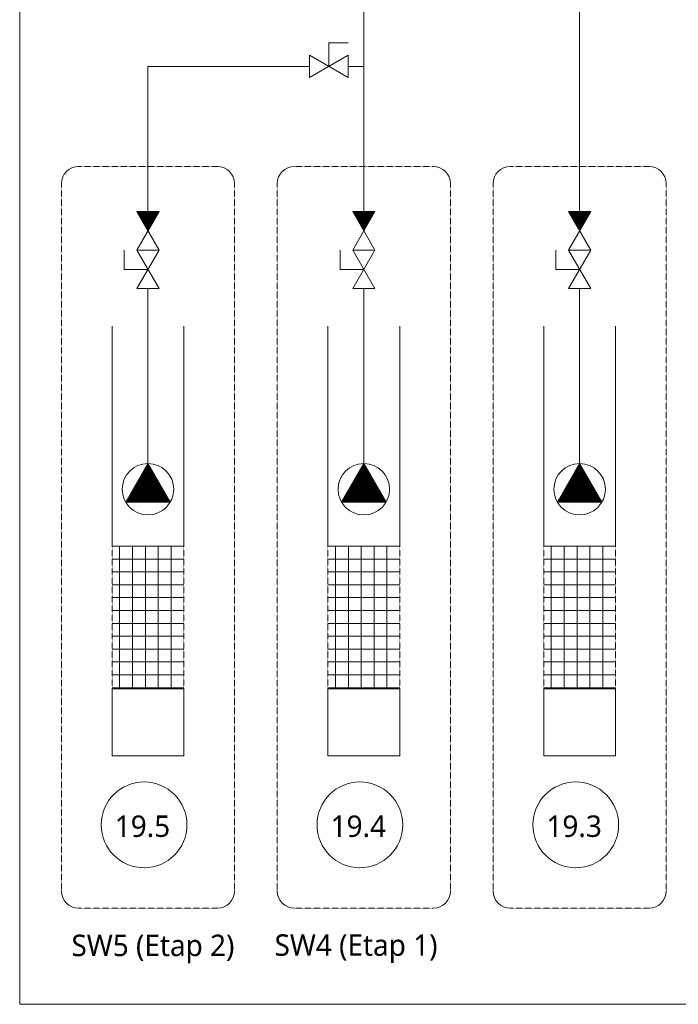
# Model space of a CAD drawing. Extents: x 8447392 to 8536225, y 5996969 to 6031026.
# Tile 25 of 37: x 8492174 to 8493711, y 6024298 to 6026594. Entities that reach past the tile are written whole.
import ezdxf
from ezdxf.enums import TextEntityAlignment as Align

# ---------------------------------------------------------------- set-up
doc = ezdxf.new("R2010")
doc.units = 0
doc.header["$MEASUREMENT"] = 0
doc.linetypes.add('DASHED', pattern=[0.75, 0.5, -0.25])
doc.layers.add('a_armatura', color=7, linetype='CONTINUOUS', lineweight=5)
doc.styles.add('TrembuchetMS', font='trebuc.ttf')

msp = doc.modelspace()

# ---------------------------------------------------------------- linework, layer by layer
at = {"layer": 'a_armatura', "color": 1, "lineweight": 5}
for p, q in [((8492977.17472, 6026372.77484), (8492977.17472, 6026722.20079)), ((8492895.74098, 6026484.61141), (8492895.74098, 6026540.02155)), ((8492895.74098, 6026540.02155), (8492940.74098, 6026540.02155)), ((8492850.74098, 6026510.59218), (8492850.74098, 6026458.63065)), ((8492940.74098, 6026510.59218), (8492850.74098, 6026458.63065)), ((8492940.74098, 6026458.63065), (8492850.74098, 6026510.59218)), ((8492940.74098, 6026510.59218), (8492940.74098, 6026458.63065)), ((8492473.74164, 6026372.77484), (8492473.74164, 6026484.61141)), ((8492473.74164, 6026146.6298), (8492473.74164, 6026372.77484)), ((8492977.17472, 6026146.6298), (8492977.17472, 6026372.77484)), ((8492499.72241, 6026146.6298), (8492447.76088, 6026146.6298)), ((8492447.76088, 6026146.6298), (8492499.72241, 6026056.6298)), ((8492499.72241, 6026146.6298), (8492447.76088, 6026056.6298)), ((8492447.85974, 6026146.45857), (8492448.03097, 6026146.6298)), ((8492449.15383, 6026144.21713), (8492451.5665, 6026146.6298)), ((8492480.31098, 6026113.00822), (8492449.22456, 6026144.09464)), ((8492481.60507, 6026115.24966), (8492450.22493, 6026146.6298)), ((8492450.44793, 6026141.97569), (8492455.10203, 6026146.6298)), ((8492451.74202, 6026139.73425), (8492458.63757, 6026146.6298)), ((8492453.03612, 6026137.49282), (8492462.1731, 6026146.6298)), ((8492482.89917, 6026117.49109), (8492453.76046, 6026146.6298)), ((8492479.01688, 6026110.76678), (8492454.05419, 6026135.72947)), ((8492454.33022, 6026135.25138), (8492465.70864, 6026146.6298)), ((8492455.62431, 6026133.00994), (8492469.24417, 6026146.6298)), ((8492456.91841, 6026130.7685), (8492472.7797, 6026146.6298)), ((8492484.19326, 6026119.73253), (8492457.296, 6026146.6298)), ((8492458.2125, 6026128.52706), (8492476.31524, 6026146.6298)), ((8492459.5066, 6026126.28562), (8492479.85077, 6026146.6298)), ((8492460.80069, 6026124.04418), (8492483.3863, 6026146.6298)), ((8492485.48736, 6026121.97397), (8492460.83153, 6026146.6298)), ((8492462.09479, 6026121.80275), (8492486.92184, 6026146.6298)), ((8492463.38888, 6026119.56131), (8492490.45737, 6026146.6298)), ((8492486.78145, 6026124.21541), (8492464.36707, 6026146.6298)), ((8492464.68298, 6026117.31987), (8492493.99291, 6026146.6298)), ((8492465.97707, 6026115.07843), (8492497.52844, 6026146.6298)), ((8492467.27117, 6026112.83699), (8492497.88979, 6026143.45561)), ((8492488.07555, 6026126.45685), (8492467.9026, 6026146.6298)), ((8492468.56526, 6026110.59555), (8492493.06016, 6026135.09045)), ((8492489.36964, 6026128.69829), (8492471.43813, 6026146.6298)), ((8492490.66374, 6026130.93973), (8492474.97367, 6026146.6298)), ((8492491.95783, 6026133.18117), (8492478.5092, 6026146.6298)), ((8492493.25193, 6026135.4226), (8492482.04474, 6026146.6298)), ((8492494.54602, 6026137.66404), (8492485.58027, 6026146.6298)), ((8492495.84012, 6026139.90548), (8492489.1158, 6026146.6298)), ((8492497.13422, 6026142.14692), (8492492.65134, 6026146.6298)), ((8492498.42831, 6026144.38836), (8492496.18687, 6026146.6298)), ((8493003.15548, 6026146.6298), (8492951.19396, 6026146.6298)), ((8492951.19396, 6026146.6298), (8493003.15548, 6026056.6298)), ((8493003.15548, 6026146.6298), (8492951.19396, 6026056.6298)), ((8492951.29282, 6026146.45857), (8492951.46404, 6026146.6298)), ((8492952.58691, 6026144.21713), (8492954.99958, 6026146.6298)), ((8492983.74405, 6026113.00822), (8492952.65763, 6026144.09464)), ((8492985.03815, 6026115.24966), (8492953.65801, 6026146.6298)), ((8492953.88101, 6026141.97569), (8492958.53511, 6026146.6298)), ((8492955.1751, 6026139.73425), (8492962.07064, 6026146.6298)), ((8492956.4692, 6026137.49282), (8492965.60618, 6026146.6298)), ((8492986.33224, 6026117.49109), (8492957.19354, 6026146.6298)), ((8492982.44996, 6026110.76678), (8492957.48726, 6026135.72947)), ((8492957.76329, 6026135.25138), (8492969.14171, 6026146.6298)), ((8492959.05739, 6026133.00994), (8492972.67725, 6026146.6298)), ((8492960.35148, 6026130.7685), (8492976.21278, 6026146.6298)), ((8492987.62634, 6026119.73253), (8492960.72908, 6026146.6298)), ((8492961.64558, 6026128.52706), (8492979.74831, 6026146.6298)), ((8492962.93967, 6026126.28562), (8492983.28385, 6026146.6298)), ((8492964.23377, 6026124.04418), (8492986.81938, 6026146.6298)), ((8492988.92043, 6026121.97397), (8492964.26461, 6026146.6298)), ((8492965.52786, 6026121.80275), (8492990.35491, 6026146.6298)), ((8492966.82196, 6026119.56131), (8492993.89045, 6026146.6298)), ((8492990.21453, 6026124.21541), (8492967.80014, 6026146.6298)), ((8492968.11605, 6026117.31987), (8492997.42598, 6026146.6298)), ((8492969.41015, 6026115.07843), (8493000.96152, 6026146.6298)), ((8492970.70424, 6026112.83699), (8493001.32287, 6026143.45561)), ((8492991.50862, 6026126.45685), (8492971.33568, 6026146.6298)), ((8492971.99834, 6026110.59555), (8492996.49324, 6026135.09045)), ((8492992.80272, 6026128.69829), (8492974.87121, 6026146.6298)), ((8492994.09682, 6026130.93973), (8492978.40674, 6026146.6298)), ((8492995.39091, 6026133.18117), (8492981.94228, 6026146.6298)), ((8492996.68501, 6026135.4226), (8492985.47781, 6026146.6298)), ((8492997.9791, 6026137.66404), (8492989.01335, 6026146.6298)), ((8492999.2732, 6026139.90548), (8492992.54888, 6026146.6298)), ((8493000.56729, 6026142.14692), (8492996.08441, 6026146.6298)), ((8493001.86139, 6026144.38836), (8492999.61995, 6026146.6298)), ((8492477.72279, 6026108.52534), (8492458.88381, 6026127.36431)), ((8492476.42869, 6026106.2839), (8492463.71344, 6026118.99915)), ((8492469.85936, 6026108.35411), (8492488.23053, 6026126.72529)), ((8492471.15345, 6026106.11267), (8492483.4009, 6026118.36012)), ((8492981.15586, 6026108.52534), (8492962.31689, 6026127.36431)), ((8492979.86177, 6026106.2839), (8492967.14652, 6026118.99915)), ((8492973.29243, 6026108.35411), (8492991.66361, 6026126.72529)), ((8492974.58653, 6026106.11267), (8492986.83398, 6026118.36012)), ((8492475.1346, 6026104.04246), (8492468.54307, 6026110.63399)), ((8492472.44755, 6026103.87124), (8492478.57127, 6026109.99496)), ((8492473.8405, 6026101.80102), (8492473.3727, 6026102.26882)), ((8492978.56767, 6026104.04246), (8492971.97615, 6026110.63399)), ((8492975.88062, 6026103.87124), (8492982.00435, 6026109.99496)), ((8492977.27358, 6026101.80102), (8492976.80578, 6026102.26882)), ((8492418.3315, 6026011.6298), (8492418.3315, 6026056.6298)), ((8492447.76088, 6026056.6298), (8492499.72241, 6026056.6298)), ((8492447.76088, 6025966.6298), (8492499.72241, 6026056.6298)), ((8492499.72241, 6025966.6298), (8492447.76088, 6026056.6298)), ((8492499.72241, 6026056.6298), (8492447.76088, 6026056.6298)), ((8492921.76458, 6026011.6298), (8492921.76458, 6026056.6298)), ((8492951.19396, 6026056.6298), (8493003.15548, 6026056.6298)), ((8492951.19396, 6025966.6298), (8493003.15548, 6026056.6298)), ((8493003.15548, 6025966.6298), (8492951.19396, 6026056.6298)), ((8493003.15548, 6026056.6298), (8492951.19396, 6026056.6298)), ((8492473.74164, 6026011.6298), (8492418.3315, 6026011.6298)), ((8492977.17472, 6026011.6298), (8492921.76458, 6026011.6298)), ((8492447.76088, 6025966.6298), (8492499.72241, 6025966.6298)), ((8492473.74164, 6025966.6298), (8492473.74164, 6025558.99431)), ((8492951.19396, 6025966.6298), (8493003.15548, 6025966.6298)), ((8492977.17472, 6025966.6298), (8492977.17472, 6025558.99431)), ((8492389.83613, 6025878.92111), (8492389.83613, 6025366.38806)), ((8492557.64716, 6025878.92111), (8492557.64716, 6025366.38806)), ((8492893.26921, 6025878.92111), (8492893.26921, 6025366.38806)), ((8493061.08023, 6025878.92111), (8493061.08023, 6025366.38806)), ((8492473.74164, 6025558.99431), (8492421.78012, 6025468.99431)), ((8492429.5371, 6025482.42979), (8492485.58622, 6025538.4789)), ((8492434.36673, 6025490.79495), (8492484.29212, 6025540.72034)), ((8492439.19636, 6025499.16011), (8492482.99803, 6025542.96178)), ((8492444.02599, 6025507.52528), (8492481.70393, 6025545.20322)), ((8492448.85561, 6025515.89044), (8492480.40983, 6025547.44466)), ((8492453.68524, 6025524.2556), (8492479.11574, 6025549.6861)), ((8492458.51487, 6025532.62076), (8492477.82164, 6025551.92754)), ((8492517.20831, 6025483.70784), (8492462.09479, 6025538.82136)), ((8492463.3445, 6025540.98593), (8492476.52755, 6025554.16897)), ((8492512.37868, 6025492.073), (8492463.38888, 6025541.0628)), ((8492507.54905, 6025500.43816), (8492464.68298, 6025543.30423)), ((8492502.71942, 6025508.80333), (8492465.97707, 6025545.54567)), ((8492497.88979, 6025517.16849), (8492467.27117, 6025547.78711)), ((8492468.17413, 6025549.35109), (8492475.23345, 6025556.41041)), ((8492493.06016, 6025525.53365), (8492468.56526, 6025550.02855)), ((8492488.23053, 6025533.89882), (8492469.85936, 6025552.26999)), ((8492483.4009, 6025542.26398), (8492471.15345, 6025554.51143)), ((8492478.57127, 6025550.62914), (8492472.44755, 6025556.75287)), ((8492473.00376, 6025557.71625), (8492473.93936, 6025558.65185)), ((8492473.74164, 6025558.99431), (8492525.70317, 6025468.99431)), ((8492977.17472, 6025558.99431), (8492925.2132, 6025468.99431)), ((8492932.97017, 6025482.42979), (8492989.01929, 6025538.4789)), ((8492937.7998, 6025490.79495), (8492987.7252, 6025540.72034)), ((8492942.62943, 6025499.16011), (8492986.4311, 6025542.96178)), ((8492947.45906, 6025507.52528), (8492985.13701, 6025545.20322)), ((8492952.28869, 6025515.89044), (8492983.84291, 6025547.44466)), ((8492957.11832, 6025524.2556), (8492982.54882, 6025549.6861)), ((8492961.94795, 6025532.62076), (8492981.25472, 6025551.92754)), ((8493020.64138, 6025483.70784), (8492965.52786, 6025538.82136)), ((8492966.77758, 6025540.98593), (8492979.96063, 6025554.16897)), ((8493015.81175, 6025492.073), (8492966.82196, 6025541.0628)), ((8493010.98212, 6025500.43816), (8492968.11605, 6025543.30423)), ((8493006.15249, 6025508.80333), (8492969.41015, 6025545.54567)), ((8493001.32287, 6025517.16849), (8492970.70424, 6025547.78711)), ((8492971.60721, 6025549.35109), (8492978.66653, 6025556.41041)), ((8492996.49324, 6025525.53365), (8492971.99834, 6025550.02855)), ((8492991.66361, 6025533.89882), (8492973.29243, 6025552.26999)), ((8492986.83398, 6025542.26398), (8492974.58653, 6025554.51143)), ((8492982.00435, 6025550.62914), (8492975.88062, 6025556.75287)), ((8492976.43684, 6025557.71625), (8492977.37244, 6025558.65185)), ((8492977.17472, 6025558.99431), (8493029.13624, 6025468.99431)), ((8492423.17268, 6025468.99431), (8492488.17441, 6025533.99603)), ((8492424.70747, 6025474.06462), (8492486.88031, 6025536.23747)), ((8492426.70822, 6025468.99431), (8492489.4685, 6025531.75459)), ((8492430.24375, 6025468.99431), (8492490.7626, 6025529.51315)), ((8492433.77929, 6025468.99431), (8492492.05669, 6025527.27171)), ((8492437.31482, 6025468.99431), (8492493.35079, 6025525.03027)), ((8492440.85035, 6025468.99431), (8492494.64488, 6025522.78883)), ((8492444.38589, 6025468.99431), (8492495.93898, 6025520.54739)), ((8492447.92142, 6025468.99431), (8492497.23307, 6025518.30596)), ((8492496.5665, 6025468.99431), (8492449.15383, 6025516.40697)), ((8492500.10203, 6025468.99431), (8492450.44793, 6025518.64841)), ((8492451.45696, 6025468.99431), (8492498.52717, 6025516.06452)), ((8492503.63757, 6025468.99431), (8492451.74202, 6025520.88985)), ((8492507.1731, 6025468.99431), (8492453.03612, 6025523.13129)), ((8492510.70864, 6025468.99431), (8492454.33022, 6025525.37272)), ((8492514.24417, 6025468.99431), (8492455.62431, 6025527.61416)), ((8492517.7797, 6025468.99431), (8492456.91841, 6025529.8556)), ((8492521.31524, 6025468.99431), (8492458.2125, 6025532.09704)), ((8492524.85077, 6025468.99431), (8492459.5066, 6025534.33848)), ((8492522.03793, 6025475.34267), (8492460.80069, 6025536.57992)), ((8492926.60576, 6025468.99431), (8492991.60748, 6025533.99603)), ((8492928.14055, 6025474.06462), (8492990.31339, 6025536.23747)), ((8492930.14129, 6025468.99431), (8492992.90158, 6025531.75459)), ((8492933.67683, 6025468.99431), (8492994.19567, 6025529.51315)), ((8492937.21236, 6025468.99431), (8492995.48977, 6025527.27171)), ((8492940.7479, 6025468.99431), (8492996.78386, 6025525.03027)), ((8492944.28343, 6025468.99431), (8492998.07796, 6025522.78883)), ((8492947.81896, 6025468.99431), (8492999.37205, 6025520.54739)), ((8492951.3545, 6025468.99431), (8493000.66615, 6025518.30596)), ((8492999.99958, 6025468.99431), (8492952.58691, 6025516.40697)), ((8493003.53511, 6025468.99431), (8492953.88101, 6025518.64841)), ((8492954.89003, 6025468.99431), (8493001.96024, 6025516.06452)), ((8493007.07064, 6025468.99431), (8492955.1751, 6025520.88985)), ((8493010.60618, 6025468.99431), (8492956.4692, 6025523.13129)), ((8493014.14171, 6025468.99431), (8492957.76329, 6025525.37272)), ((8493017.67725, 6025468.99431), (8492959.05739, 6025527.61416)), ((8493021.21278, 6025468.99431), (8492960.35148, 6025529.8556)), ((8493024.74831, 6025468.99431), (8492961.64558, 6025532.09704)), ((8493028.28385, 6025468.99431), (8492962.93967, 6025534.33848)), ((8493025.47101, 6025475.34267), (8492964.23377, 6025536.57992)), ((8492461.21116, 6025468.99431), (8492436.21288, 6025493.99258)), ((8492464.74669, 6025468.99431), (8492437.50698, 6025496.23402)), ((8492468.28223, 6025468.99431), (8492438.80107, 6025498.47546)), ((8492471.81776, 6025468.99431), (8492440.09517, 6025500.7169)), ((8492475.3533, 6025468.99431), (8492441.38926, 6025502.95834)), ((8492478.88883, 6025468.99431), (8492442.68336, 6025505.19978)), ((8492482.42436, 6025468.99431), (8492443.97745, 6025507.44122)), ((8492485.9599, 6025468.99431), (8492445.27155, 6025509.68265)), ((8492489.49543, 6025468.99431), (8492446.56564, 6025511.92409)), ((8492493.03097, 6025468.99431), (8492447.85974, 6025514.16553)), ((8492454.99249, 6025468.99431), (8492499.82126, 6025513.82308)), ((8492458.52802, 6025468.99431), (8492501.11536, 6025511.58164)), ((8492462.06356, 6025468.99431), (8492502.40945, 6025509.3402)), ((8492465.59909, 6025468.99431), (8492503.70355, 6025507.09876)), ((8492469.13463, 6025468.99431), (8492504.99764, 6025504.85732)), ((8492472.67016, 6025468.99431), (8492506.29174, 6025502.61589)), ((8492476.20569, 6025468.99431), (8492507.58583, 6025500.37445)), ((8492479.74123, 6025468.99431), (8492508.87993, 6025498.13301)), ((8492483.27676, 6025468.99431), (8492510.17403, 6025495.89157)), ((8492486.81229, 6025468.99431), (8492511.46812, 6025493.65013)), ((8492964.64424, 6025468.99431), (8492939.64596, 6025493.99258)), ((8492968.17977, 6025468.99431), (8492940.94005, 6025496.23402)), ((8492971.7153, 6025468.99431), (8492942.23415, 6025498.47546)), ((8492975.25084, 6025468.99431), (8492943.52824, 6025500.7169)), ((8492978.78637, 6025468.99431), (8492944.82234, 6025502.95834)), ((8492982.32191, 6025468.99431), (8492946.11643, 6025505.19978)), ((8492985.85744, 6025468.99431), (8492947.41053, 6025507.44122)), ((8492989.39297, 6025468.99431), (8492948.70462, 6025509.68265)), ((8492992.92851, 6025468.99431), (8492949.99872, 6025511.92409)), ((8492996.46404, 6025468.99431), (8492951.29282, 6025514.16553)), ((8492958.42557, 6025468.99431), (8493003.25434, 6025513.82308)), ((8492961.9611, 6025468.99431), (8493004.54843, 6025511.58164)), ((8492965.49663, 6025468.99431), (8493005.84253, 6025509.3402)), ((8492969.03217, 6025468.99431), (8493007.13663, 6025507.09876)), ((8492972.5677, 6025468.99431), (8493008.43072, 6025504.85732)), ((8492976.10324, 6025468.99431), (8493009.72482, 6025502.61589)), ((8492979.63877, 6025468.99431), (8493011.01891, 6025500.37445)), ((8492983.1743, 6025468.99431), (8493012.31301, 6025498.13301)), ((8492986.70984, 6025468.99431), (8493013.6071, 6025495.89157)), ((8492990.24537, 6025468.99431), (8493014.9012, 6025493.65013)), ((8492422.32029, 6025468.99431), (8492421.97783, 6025469.33676)), ((8492425.85582, 6025468.99431), (8492423.27193, 6025471.5782)), ((8492429.39136, 6025468.99431), (8492424.56603, 6025473.81964)), ((8492432.92689, 6025468.99431), (8492425.86012, 6025476.06107)), ((8492436.46242, 6025468.99431), (8492427.15422, 6025478.30251)), ((8492439.99796, 6025468.99431), (8492428.44831, 6025480.54395)), ((8492443.53349, 6025468.99431), (8492429.74241, 6025482.78539)), ((8492447.06902, 6025468.99431), (8492431.0365, 6025485.02683)), ((8492450.60456, 6025468.99431), (8492432.3306, 6025487.26827)), ((8492454.14009, 6025468.99431), (8492433.62469, 6025489.50971)), ((8492457.67563, 6025468.99431), (8492434.91879, 6025491.75114)), ((8492490.34783, 6025468.99431), (8492512.76222, 6025491.40869)), ((8492493.88336, 6025468.99431), (8492514.05631, 6025489.16725)), ((8492497.4189, 6025468.99431), (8492515.35041, 6025486.92581)), ((8492500.95443, 6025468.99431), (8492516.6445, 6025484.68438)), ((8492504.48996, 6025468.99431), (8492517.9386, 6025482.44294)), ((8492508.0255, 6025468.99431), (8492519.23269, 6025480.2015)), ((8492511.56103, 6025468.99431), (8492520.52679, 6025477.96006)), ((8492515.09657, 6025468.99431), (8492521.82088, 6025475.71862)), ((8492518.6321, 6025468.99431), (8492523.11498, 6025473.47718)), ((8492522.16763, 6025468.99431), (8492524.40907, 6025471.23574)), ((8492925.75336, 6025468.99431), (8492925.41091, 6025469.33676)), ((8492929.2889, 6025468.99431), (8492926.70501, 6025471.5782)), ((8492932.82443, 6025468.99431), (8492927.9991, 6025473.81964)), ((8492936.35997, 6025468.99431), (8492929.2932, 6025476.06107)), ((8492939.8955, 6025468.99431), (8492930.58729, 6025478.30251)), ((8492943.43103, 6025468.99431), (8492931.88139, 6025480.54395)), ((8492946.96657, 6025468.99431), (8492933.17548, 6025482.78539)), ((8492950.5021, 6025468.99431), (8492934.46958, 6025485.02683)), ((8492954.03763, 6025468.99431), (8492935.76367, 6025487.26827)), ((8492957.57317, 6025468.99431), (8492937.05777, 6025489.50971)), ((8492961.1087, 6025468.99431), (8492938.35186, 6025491.75114)), ((8492993.78091, 6025468.99431), (8493016.19529, 6025491.40869)), ((8492997.31644, 6025468.99431), (8493017.48939, 6025489.16725)), ((8493000.85197, 6025468.99431), (8493018.78348, 6025486.92581)), ((8493004.38751, 6025468.99431), (8493020.07758, 6025484.68438)), ((8493007.92304, 6025468.99431), (8493021.37167, 6025482.44294)), ((8493011.45857, 6025468.99431), (8493022.66577, 6025480.2015)), ((8493014.99411, 6025468.99431), (8493023.95986, 6025477.96006)), ((8493018.52964, 6025468.99431), (8493025.25396, 6025475.71862)), ((8493022.06518, 6025468.99431), (8493026.54805, 6025473.47718)), ((8493025.60071, 6025468.99431), (8493027.84215, 6025471.23574)), ((8492421.78012, 6025468.99431), (8492525.70317, 6025468.99431)), ((8492925.2132, 6025468.99431), (8493029.13624, 6025468.99431)), ((8492389.83613, 6025366.38806), (8492557.64716, 6025366.38806)), ((8492407.64716, 6025034.03616), (8492407.64716, 6025366.38806)), ((8492437.64716, 6025034.03616), (8492437.64716, 6025366.38806)), ((8492467.64716, 6025034.03616), (8492467.64716, 6025366.38806)), ((8492497.64716, 6025034.03616), (8492497.64716, 6025366.38806)), ((8492527.64716, 6025034.03616), (8492527.64716, 6025366.38806)), ((8492893.26921, 6025366.38806), (8493061.08023, 6025366.38806)), ((8492911.08023, 6025034.03616), (8492911.08023, 6025366.38806)), ((8492941.08023, 6025034.03616), (8492941.08023, 6025366.38806)), ((8492971.08023, 6025034.03616), (8492971.08023, 6025366.38806)), ((8493001.08023, 6025034.03616), (8493001.08023, 6025366.38806)), ((8493031.08023, 6025034.03616), (8493031.08023, 6025366.38806)), ((8492557.64716, 6025336.38806), (8492389.83613, 6025336.38806)), ((8493061.08023, 6025336.38806), (8492893.26921, 6025336.38806)), ((8492557.64716, 6025306.38806), (8492389.83613, 6025306.38806)), ((8493061.08023, 6025306.38806), (8492893.26921, 6025306.38806)), ((8492557.64716, 6025276.38806), (8492389.83613, 6025276.38806)), ((8493061.08023, 6025276.38806), (8492893.26921, 6025276.38806)), ((8492557.64716, 6025246.38806), (8492389.83613, 6025246.38806)), ((8493061.08023, 6025246.38806), (8492893.26921, 6025246.38806)), ((8492557.64716, 6025216.38806), (8492389.83613, 6025216.38806)), ((8493061.08023, 6025216.38806), (8492893.26921, 6025216.38806)), ((8492557.64716, 6025186.38806), (8492389.83613, 6025186.38806)), ((8493061.08023, 6025186.38806), (8492893.26921, 6025186.38806)), ((8492557.64716, 6025156.38806), (8492389.83613, 6025156.38806)), ((8493061.08023, 6025156.38806), (8492893.26921, 6025156.38806)), ((8492557.64716, 6025126.38806), (8492389.83613, 6025126.38806)), ((8493061.08023, 6025126.38806), (8492893.26921, 6025126.38806)), ((8492557.64716, 6025096.38806), (8492389.83613, 6025096.38806)), ((8493061.08023, 6025096.38806), (8492893.26921, 6025096.38806)), ((8492557.64716, 6025066.38806), (8492389.83613, 6025066.38806)), ((8493061.08023, 6025066.38806), (8492893.26921, 6025066.38806)), ((8492557.64716, 6025036.38806), (8492389.83613, 6025036.38806)), ((8492389.83613, 6025034.03616), (8492557.64716, 6025034.03616)), ((8492389.83613, 6025034.03616), (8492389.83613, 6024877.70721)), ((8492557.64716, 6025034.03616), (8492557.64716, 6024877.70721)), ((8493061.08023, 6025036.38806), (8492893.26921, 6025036.38806)), ((8492893.26921, 6025034.03616), (8493061.08023, 6025034.03616)), ((8492893.26921, 6025034.03616), (8492893.26921, 6024877.70721)), ((8493061.08023, 6025034.03616), (8493061.08023, 6024877.70721)), ((8492389.83613, 6024877.70721), (8492557.64716, 6024877.70721)), ((8492893.26921, 6024877.70721), (8493061.08023, 6024877.70721))]:
    msp.add_line(p, q, dxfattribs=at)
at = {"layer": 'a_armatura', "color": 250, "lineweight": 5, "true_color": 0x424242}
for p, q in [((8493480.6078, 6026372.77484), (8493480.6078, 6026722.20079)), ((8493480.6078, 6026146.6298), (8493480.6078, 6026372.77484)), ((8493506.58856, 6026146.6298), (8493454.62703, 6026146.6298)), ((8493454.62703, 6026146.6298), (8493506.58856, 6026056.6298)), ((8493506.58856, 6026146.6298), (8493454.62703, 6026056.6298)), ((8493454.72589, 6026146.45857), (8493454.89712, 6026146.6298)), ((8493456.01999, 6026144.21713), (8493458.43265, 6026146.6298)), ((8493487.17713, 6026113.00822), (8493456.09071, 6026144.09464)), ((8493488.47123, 6026115.24966), (8493457.09108, 6026146.6298)), ((8493457.31408, 6026141.97569), (8493461.96819, 6026146.6298)), ((8493458.60818, 6026139.73425), (8493465.50372, 6026146.6298)), ((8493459.90227, 6026137.49282), (8493469.03925, 6026146.6298)), ((8493489.76532, 6026117.49109), (8493460.62662, 6026146.6298)), ((8493485.88303, 6026110.76678), (8493460.92034, 6026135.72947)), ((8493461.19637, 6026135.25138), (8493472.57479, 6026146.6298)), ((8493462.49046, 6026133.00994), (8493476.11032, 6026146.6298)), ((8493463.78456, 6026130.7685), (8493479.64586, 6026146.6298)), ((8493491.05942, 6026119.73253), (8493464.16215, 6026146.6298)), ((8493465.07865, 6026128.52706), (8493483.18139, 6026146.6298)), ((8493466.37275, 6026126.28562), (8493486.71692, 6026146.6298)), ((8493467.66684, 6026124.04418), (8493490.25246, 6026146.6298)), ((8493492.35351, 6026121.97397), (8493467.69769, 6026146.6298)), ((8493468.96094, 6026121.80275), (8493493.78799, 6026146.6298)), ((8493470.25503, 6026119.56131), (8493497.32352, 6026146.6298)), ((8493493.64761, 6026124.21541), (8493471.23322, 6026146.6298)), ((8493471.54913, 6026117.31987), (8493500.85906, 6026146.6298)), ((8493472.84322, 6026115.07843), (8493504.39459, 6026146.6298)), ((8493474.13732, 6026112.83699), (8493504.75594, 6026143.45561)), ((8493494.9417, 6026126.45685), (8493474.76875, 6026146.6298)), ((8493475.43142, 6026110.59555), (8493499.92631, 6026135.09045)), ((8493496.2358, 6026128.69829), (8493478.30429, 6026146.6298)), ((8493497.52989, 6026130.93973), (8493481.83982, 6026146.6298)), ((8493498.82399, 6026133.18117), (8493485.37535, 6026146.6298)), ((8493500.11808, 6026135.4226), (8493488.91089, 6026146.6298)), ((8493501.41218, 6026137.66404), (8493492.44642, 6026146.6298)), ((8493502.70627, 6026139.90548), (8493495.98196, 6026146.6298)), ((8493504.00037, 6026142.14692), (8493499.51749, 6026146.6298)), ((8493505.29446, 6026144.38836), (8493503.05302, 6026146.6298)), ((8493484.58894, 6026108.52534), (8493465.74997, 6026127.36431)), ((8493483.29484, 6026106.2839), (8493470.5796, 6026118.99915)), ((8493476.72551, 6026108.35411), (8493495.09668, 6026126.72529)), ((8493478.01961, 6026106.11267), (8493490.26705, 6026118.36012)), ((8493482.00075, 6026104.04246), (8493475.40923, 6026110.63399)), ((8493479.3137, 6026103.87124), (8493485.43743, 6026109.99496)), ((8493480.70665, 6026101.80102), (8493480.23885, 6026102.26882)), ((8493425.19766, 6026011.6298), (8493425.19766, 6026056.6298)), ((8493454.62703, 6026056.6298), (8493506.58856, 6026056.6298)), ((8493454.62703, 6025966.6298), (8493506.58856, 6026056.6298)), ((8493506.58856, 6025966.6298), (8493454.62703, 6026056.6298)), ((8493506.58856, 6026056.6298), (8493454.62703, 6026056.6298)), ((8493480.6078, 6026011.6298), (8493425.19766, 6026011.6298)), ((8493454.62703, 6025966.6298), (8493506.58856, 6025966.6298)), ((8493480.6078, 6025966.6298), (8493480.6078, 6025558.99431)), ((8493396.70228, 6025878.92111), (8493396.70228, 6025366.38806)), ((8493564.51331, 6025878.92111), (8493564.51331, 6025366.38806)), ((8493480.6078, 6025558.99431), (8493428.64627, 6025468.99431)), ((8493436.40325, 6025482.42979), (8493492.45237, 6025538.4789)), ((8493441.23288, 6025490.79495), (8493491.15827, 6025540.72034)), ((8493446.06251, 6025499.16011), (8493489.86418, 6025542.96178)), ((8493450.89214, 6025507.52528), (8493488.57008, 6025545.20322)), ((8493455.72177, 6025515.89044), (8493487.27599, 6025547.44466)), ((8493460.5514, 6025524.2556), (8493485.98189, 6025549.6861)), ((8493465.38103, 6025532.62076), (8493484.6878, 6025551.92754)), ((8493524.07446, 6025483.70784), (8493468.96094, 6025538.82136)), ((8493470.21065, 6025540.98593), (8493483.3937, 6025554.16897)), ((8493519.24483, 6025492.073), (8493470.25503, 6025541.0628)), ((8493514.4152, 6025500.43816), (8493471.54913, 6025543.30423)), ((8493509.58557, 6025508.80333), (8493472.84322, 6025545.54567)), ((8493504.75594, 6025517.16849), (8493474.13732, 6025547.78711)), ((8493475.04028, 6025549.35109), (8493482.09961, 6025556.41041)), ((8493499.92631, 6025525.53365), (8493475.43142, 6025550.02855)), ((8493495.09668, 6025533.89882), (8493476.72551, 6025552.26999)), ((8493490.26705, 6025542.26398), (8493478.01961, 6025554.51143)), ((8493485.43743, 6025550.62914), (8493479.3137, 6025556.75287)), ((8493479.86991, 6025557.71625), (8493480.80551, 6025558.65185)), ((8493480.6078, 6025558.99431), (8493532.56932, 6025468.99431)), ((8493430.03884, 6025468.99431), (8493495.04056, 6025533.99603)), ((8493431.57362, 6025474.06462), (8493493.74646, 6025536.23747)), ((8493433.57437, 6025468.99431), (8493496.33465, 6025531.75459)), ((8493437.1099, 6025468.99431), (8493497.62875, 6025529.51315)), ((8493440.64544, 6025468.99431), (8493498.92284, 6025527.27171)), ((8493444.18097, 6025468.99431), (8493500.21694, 6025525.03027)), ((8493447.71651, 6025468.99431), (8493501.51103, 6025522.78883)), ((8493451.25204, 6025468.99431), (8493502.80513, 6025520.54739)), ((8493454.78757, 6025468.99431), (8493504.09923, 6025518.30596)), ((8493503.43265, 6025468.99431), (8493456.01999, 6025516.40697)), ((8493506.96819, 6025468.99431), (8493457.31408, 6025518.64841)), ((8493458.32311, 6025468.99431), (8493505.39332, 6025516.06452)), ((8493510.50372, 6025468.99431), (8493458.60818, 6025520.88985)), ((8493514.03925, 6025468.99431), (8493459.90227, 6025523.13129)), ((8493517.57479, 6025468.99431), (8493461.19637, 6025525.37272)), ((8493521.11032, 6025468.99431), (8493462.49046, 6025527.61416)), ((8493524.64586, 6025468.99431), (8493463.78456, 6025529.8556)), ((8493528.18139, 6025468.99431), (8493465.07865, 6025532.09704)), ((8493531.71692, 6025468.99431), (8493466.37275, 6025534.33848)), ((8493528.90409, 6025475.34267), (8493467.66684, 6025536.57992)), ((8493468.07731, 6025468.99431), (8493443.07903, 6025493.99258)), ((8493471.61285, 6025468.99431), (8493444.37313, 6025496.23402)), ((8493475.14838, 6025468.99431), (8493445.66722, 6025498.47546)), ((8493478.68391, 6025468.99431), (8493446.96132, 6025500.7169)), ((8493482.21945, 6025468.99431), (8493448.25542, 6025502.95834)), ((8493485.75498, 6025468.99431), (8493449.54951, 6025505.19978)), ((8493489.29052, 6025468.99431), (8493450.84361, 6025507.44122)), ((8493492.82605, 6025468.99431), (8493452.1377, 6025509.68265)), ((8493496.36158, 6025468.99431), (8493453.4318, 6025511.92409)), ((8493499.89712, 6025468.99431), (8493454.72589, 6025514.16553)), ((8493461.85864, 6025468.99431), (8493506.68742, 6025513.82308)), ((8493465.39418, 6025468.99431), (8493507.98151, 6025511.58164)), ((8493468.92971, 6025468.99431), (8493509.27561, 6025509.3402)), ((8493472.46524, 6025468.99431), (8493510.5697, 6025507.09876)), ((8493476.00078, 6025468.99431), (8493511.8638, 6025504.85732)), ((8493479.53631, 6025468.99431), (8493513.15789, 6025502.61589)), ((8493483.07185, 6025468.99431), (8493514.45199, 6025500.37445)), ((8493486.60738, 6025468.99431), (8493515.74608, 6025498.13301)), ((8493490.14291, 6025468.99431), (8493517.04018, 6025495.89157)), ((8493493.67845, 6025468.99431), (8493518.33427, 6025493.65013)), ((8493429.18644, 6025468.99431), (8493428.84399, 6025469.33676)), ((8493432.72197, 6025468.99431), (8493430.13808, 6025471.5782)), ((8493436.25751, 6025468.99431), (8493431.43218, 6025473.81964)), ((8493439.79304, 6025468.99431), (8493432.72627, 6025476.06107)), ((8493443.32858, 6025468.99431), (8493434.02037, 6025478.30251)), ((8493446.86411, 6025468.99431), (8493435.31446, 6025480.54395)), ((8493450.39964, 6025468.99431), (8493436.60856, 6025482.78539)), ((8493453.93518, 6025468.99431), (8493437.90265, 6025485.02683)), ((8493457.47071, 6025468.99431), (8493439.19675, 6025487.26827)), ((8493461.00624, 6025468.99431), (8493440.49084, 6025489.50971)), ((8493464.54178, 6025468.99431), (8493441.78494, 6025491.75114)), ((8493497.21398, 6025468.99431), (8493519.62837, 6025491.40869)), ((8493500.74952, 6025468.99431), (8493520.92246, 6025489.16725)), ((8493504.28505, 6025468.99431), (8493522.21656, 6025486.92581)), ((8493507.82058, 6025468.99431), (8493523.51065, 6025484.68438)), ((8493511.35612, 6025468.99431), (8493524.80475, 6025482.44294)), ((8493514.89165, 6025468.99431), (8493526.09884, 6025480.2015)), ((8493518.42718, 6025468.99431), (8493527.39294, 6025477.96006)), ((8493521.96272, 6025468.99431), (8493528.68703, 6025475.71862)), ((8493525.49825, 6025468.99431), (8493529.98113, 6025473.47718)), ((8493529.03379, 6025468.99431), (8493531.27523, 6025471.23574)), ((8493428.64627, 6025468.99431), (8493532.56932, 6025468.99431)), ((8493396.70228, 6025366.38806), (8493564.51331, 6025366.38806)), ((8493414.51331, 6025034.03616), (8493414.51331, 6025366.38806)), ((8493444.51331, 6025034.03616), (8493444.51331, 6025366.38806)), ((8493474.51331, 6025034.03616), (8493474.51331, 6025366.38806)), ((8493504.51331, 6025034.03616), (8493504.51331, 6025366.38806)), ((8493534.51331, 6025034.03616), (8493534.51331, 6025366.38806)), ((8493564.51331, 6025336.38806), (8493396.70228, 6025336.38806)), ((8493564.51331, 6025306.38806), (8493396.70228, 6025306.38806)), ((8493564.51331, 6025276.38806), (8493396.70228, 6025276.38806)), ((8493564.51331, 6025246.38806), (8493396.70228, 6025246.38806)), ((8493564.51331, 6025216.38806), (8493396.70228, 6025216.38806)), ((8493564.51331, 6025186.38806), (8493396.70228, 6025186.38806)), ((8493564.51331, 6025156.38806), (8493396.70228, 6025156.38806)), ((8493564.51331, 6025126.38806), (8493396.70228, 6025126.38806)), ((8493564.51331, 6025096.38806), (8493396.70228, 6025096.38806)), ((8493564.51331, 6025066.38806), (8493396.70228, 6025066.38806)), ((8493564.51331, 6025036.38806), (8493396.70228, 6025036.38806)), ((8493396.70228, 6025034.03616), (8493564.51331, 6025034.03616)), ((8493396.70228, 6025034.03616), (8493396.70228, 6024877.70721)), ((8493564.51331, 6025034.03616), (8493564.51331, 6024877.70721)), ((8493396.70228, 6024877.70721), (8493564.51331, 6024877.70721))]:
    msp.add_line(p, q, dxfattribs=at)
at = {"layer": 'a_armatura', "color": 1, "lineweight": 18}
for p, q in [((8492473.74164, 6026484.61141), (8492850.74098, 6026484.61141)), ((8492940.74098, 6026484.61141), (8492977.17472, 6026484.61141))]:
    msp.add_line(p, q, dxfattribs=at)
at = {"layer": 'a_armatura', "color": 1, "linetype": 'DASHED', "lineweight": 5}
for p, q in [((8492311.78799, 6026251.45607), (8492635.6953, 6026251.45607)), ((8492815.22107, 6026251.45607), (8493139.12837, 6026251.45607)), ((8492271.78799, 6024562.58064), (8492271.78799, 6026211.45607)), ((8492675.6953, 6024562.58064), (8492675.6953, 6026211.45607)), ((8492775.22107, 6024562.58064), (8492775.22107, 6026211.45607)), ((8493179.12837, 6024562.58064), (8493179.12837, 6026211.45607)), ((8492389.83613, 6025366.38806), (8492389.83613, 6025034.03616)), ((8492557.64716, 6025366.38806), (8492557.64716, 6025034.03616)), ((8492893.26921, 6025366.38806), (8492893.26921, 6025034.03616)), ((8493061.08023, 6025366.38806), (8493061.08023, 6025034.03616)), ((8492311.78799, 6024522.58064), (8492635.6953, 6024522.58064)), ((8492815.22107, 6024522.58064), (8493139.12837, 6024522.58064))]:
    msp.add_line(p, q, dxfattribs=at)
at = {"layer": 'a_armatura', "color": 250, "linetype": 'DASHED', "lineweight": 5, "true_color": 0x424242}
for p, q in [((8493318.65414, 6026251.45607), (8493642.56145, 6026251.45607)), ((8493278.65414, 6024562.58064), (8493278.65414, 6026211.45607)), ((8493682.56145, 6024562.58064), (8493682.56145, 6026211.45607)), ((8493396.70228, 6025366.38806), (8493396.70228, 6025034.03616)), ((8493564.51331, 6025366.38806), (8493564.51331, 6025034.03616)), ((8493318.65414, 6024522.58064), (8493642.56145, 6024522.58064))]:
    msp.add_line(p, q, dxfattribs=at)
at = {"layer": 'a_armatura', "color": 250, "lineweight": 5, "true_color": 0x424242}
msp.add_lwpolyline([(8493952.82597, 6027886.9715), (8492174.48018, 6027886.9715), (8492174.48018, 6024298.32142), (8501121.47424, 6024298.32142), (8501121.47424, 6026717.21868), (8500904.30387, 6026717.21868)], dxfattribs=at)
at = {"layer": 'a_armatura', "color": 1, "lineweight": 5}
for centre, radius in [((8492473.74164, 6025498.99431), 60), ((8492977.17472, 6025498.99431), 60), ((8492464.58353, 6024716.56108), 100), ((8492968.0166, 6024716.56108), 100)]:
    msp.add_circle(centre, radius, dxfattribs=at)
at = {"layer": 'a_armatura', "color": 250, "lineweight": 5, "true_color": 0x424242}
for centre, radius in [((8493480.6078, 6025498.99431), 60), ((8493471.44968, 6024716.56108), 100)]:
    msp.add_circle(centre, radius, dxfattribs=at)
at = {"layer": 'a_armatura', "color": 1, "lineweight": 5}
for centre, start, end in [((8492311.78799, 6026211.45607), 90, 180), ((8492635.6953, 6026211.45607), 0, 90), ((8492815.22107, 6026211.45607), 90, 180), ((8493139.12837, 6026211.45607), 0, 90), ((8492311.78799, 6024562.58064), 180, 270), ((8492635.6953, 6024562.58064), 270, 0), ((8492815.22107, 6024562.58064), 180, 270), ((8493139.12837, 6024562.58064), 270, 0)]:
    msp.add_arc(centre, 40, start, end, dxfattribs=at)
at = {"layer": 'a_armatura', "color": 250, "lineweight": 5, "true_color": 0x424242}
for centre, start, end in [((8493318.65414, 6026211.45607), 90, 180), ((8493642.56145, 6026211.45607), 0, 90), ((8493318.65414, 6024562.58064), 180, 270), ((8493642.56145, 6024562.58064), 270, 0)]:
    msp.add_arc(centre, 40, start, end, dxfattribs=at)

# ---------------------------------------------------------------- texts
at = {"layer": 'a_armatura', "color": 1, "lineweight": 5, "style": 'TrembuchetMS'}
for s, p in [('19.5', (8492460.88205, 6024688.56108)), ('19.4', (8492964.31512, 6024688.56108)), ('SW5 (Etap 2)', (8492485.30386, 6024410.65669)), ('SW4 (Etap 1)', (8492959.0353, 6024411.38606))]:
    msp.add_text(s, height=50, dxfattribs=at).set_placement(p, align=Align.CENTER)
at = {"layer": 'a_armatura', "color": 250, "lineweight": 5, "true_color": 0x424242, "style": 'TrembuchetMS'}
msp.add_text('19.3', height=50, dxfattribs=at).set_placement((8493467.7482, 6024688.56108), align=Align.CENTER)

doc.saveas('drawing.dxf')
